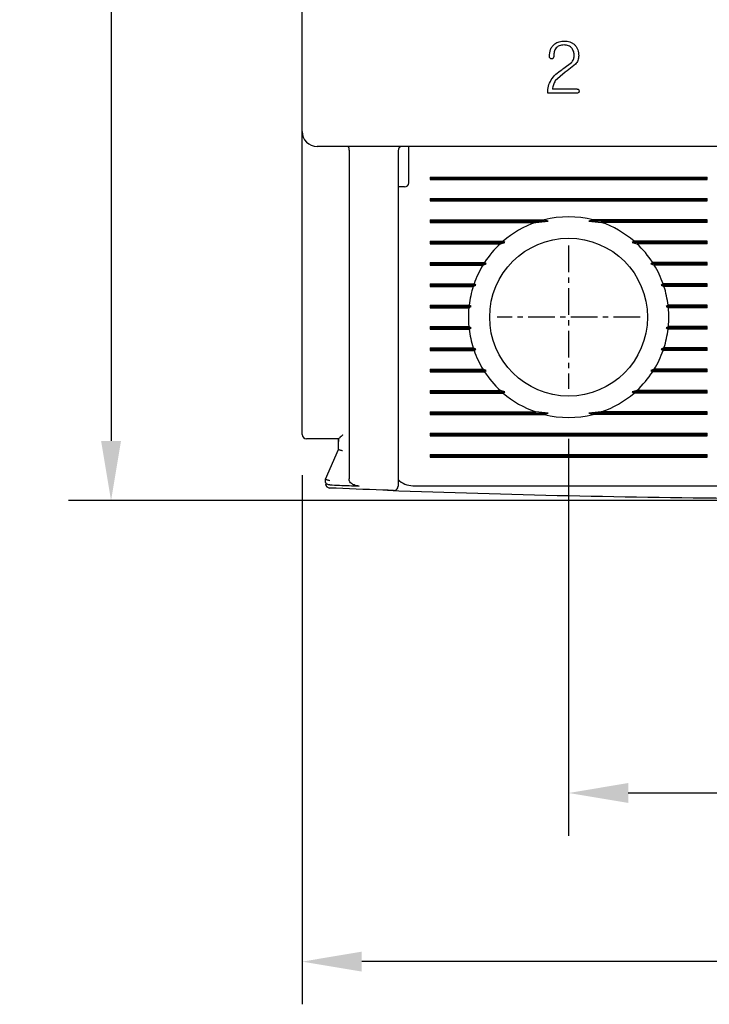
# Model space of a CAD drawing. Extents: x -6 to 988, y -5 to 692.
# Tile 4 of 24: x 251 to 283, y 454 to 500. Entities that reach past the tile are written whole.
import ezdxf

# ---------------------------------------------------------------- set-up
doc = ezdxf.new("R2010")
doc.units = 0
doc.header["$MEASUREMENT"] = 0
doc.linetypes.add('CENTER', pattern=[2, 1.25, -0.25, 0.25, -0.25])
doc.layers.get('0').update_dxf_attribs({"linetype": 'CONTINUOUS'})
doc.layers.add('cen', color=1, linetype='CENTER')
doc.layers.add('di', color=3, linetype='CONTINUOUS')
doc.styles.add('KIM', font='ROMANS.shx', dxfattribs={"height": 5, "bigfont": 'GSG1.shx'})
doc.styles.get("Standard").update_dxf_attribs({"font": 'romans.shx', "height": 2, "bigfont": 'hgs.shx'})
doc.dimstyles.new('STANDARD$0', dxfattribs={"dimtxt": 5, "dimasz": 5, "dimexe": 1, "dimexo": 2, "dimgap": 2, "dimtad": 1, "dimdec": 4, "dimzin": 12, "dimdsep": 46, "dimtxsty": 'KIM', "dimcen": -1, "dimdle": 0.1, "dimadec": 0, "dimazin": 0, "dimtfac": 1, "dimtdec": 4, "dimtmove": 0, "dimatfit": 3, "dimfxl": 0, "dimtolj": 1, "dimtzin": 0, "dimarcsym": 0})

# ---------------------------------------------------------------- blocks, each defined once
blk = doc.blocks.new('*D147')
at = {"layer": 'di'}
for p, q in [((263.978, 478.683), (263.978, 453.883)), ((313.978, 478.583), (313.978, 453.883)), ((311.178, 455.883), (266.778, 455.883))]:
    blk.add_line(p, q, dxfattribs=at)
for points in [[(266.778, 456.35), (266.778, 455.416), (263.978, 455.883)], [(311.178, 456.35), (311.178, 455.416), (313.978, 455.883)]]:
    blk.add_solid(points, dxfattribs=at)
at = {"layer": 'di', "insert": (288.979, 458.883), "char_height": 2, "attachment_point": 5}
blk.add_mtext('\\A1;50', dxfattribs=at)
blk = doc.blocks.new('*D148')
at = {"layer": 'di'}
for p, q in [((276.478, 480.383), (276.478, 461.785)), ((301.478, 480.383), (301.478, 461.785)), ((279.278, 463.785), (298.678, 463.785))]:
    blk.add_line(p, q, dxfattribs=at)
for points in [[(279.278, 464.252), (279.278, 463.318), (276.478, 463.785)], [(298.678, 464.252), (298.678, 463.318), (301.478, 463.785)]]:
    blk.add_solid(points, dxfattribs=at)
at = {"layer": 'di', "insert": (289.113, 466.785), "char_height": 2, "attachment_point": 5}
blk.add_mtext('\\A1;25', dxfattribs=at)
blk = doc.blocks.new('*D149')
at = {"layer": 'di'}
for p, q in [((262.778, 576.083), (253.016, 576.083)), ((255.016, 573.283), (255.016, 480.283)), ((286.978, 477.483), (253.016, 477.483))]:
    blk.add_line(p, q, dxfattribs=at)
for points in [[(254.549, 573.283), (255.483, 573.283), (255.016, 576.083)], [(254.549, 480.283), (255.483, 480.283), (255.016, 477.483)]]:
    blk.add_solid(points, dxfattribs=at)
at = {"layer": 'di', "insert": (252.016, 527.183), "char_height": 2, "attachment_point": 5, "rotation": 90}
blk.add_mtext('\\A1;98.5', dxfattribs=at)

msp = doc.modelspace()

# ---------------------------------------------------------------- linework, layer by layer
for p, q in [((263.978, 494.783), (263.978, 557.383)), ((276.259, 497.746), (276.613, 498.012)), ((276.803, 497.932), (276.41, 497.631)), ((276.322, 497.569), (275.854, 497.156)), ((276.883, 496.583), (275.502, 496.583)), ((276.886, 496.768), (275.718, 496.768)), ((263.978, 493.955), (263.978, 494.783)), ((263.978, 480.583), (263.978, 493.955)), ((313.278, 494.083), (264.678, 494.083)), ((266.178, 493.897), (266.178, 493.899)), ((266.178, 493.897), (266.178, 478.503)), ((268.478, 493.883), (268.478, 479.041)), ((268.978, 493.683), (268.978, 494.083)), ((268.978, 492.383), (268.978, 493.683)), ((269.978, 492.64), (282.978, 492.64)), ((269.978, 492.64), (269.978, 492.525)), ((269.978, 492.583), (282.978, 492.583)), ((269.978, 492.525), (282.978, 492.525)), ((282.978, 492.525), (282.978, 492.64)), ((268.778, 492.183), (268.478, 492.183)), ((269.978, 491.64), (282.978, 491.64)), ((269.978, 491.64), (269.978, 491.525)), ((269.978, 491.583), (282.978, 491.583)), ((269.978, 491.525), (282.978, 491.525)), ((282.978, 491.525), (282.978, 491.64)), ((269.978, 490.64), (275.331, 490.64)), ((269.978, 490.64), (269.978, 490.525)), ((269.978, 490.583), (275.525, 490.583)), ((269.978, 490.525), (274.943, 490.525)), ((274.943, 490.525), (275.525, 490.583)), ((275.525, 490.583), (275.331, 490.64)), ((277.626, 490.64), (277.432, 490.583)), ((277.432, 490.583), (278.013, 490.525)), ((282.978, 490.583), (277.432, 490.583)), ((282.978, 490.64), (277.626, 490.64)), ((282.978, 490.525), (278.013, 490.525)), ((282.978, 490.525), (282.978, 490.64)), ((269.978, 489.64), (273.407, 489.64)), ((269.978, 489.64), (269.978, 489.525)), ((269.978, 489.583), (273.493, 489.583)), ((269.978, 489.525), (273.278, 489.525)), ((273.278, 489.525), (273.493, 489.583)), ((273.493, 489.583), (273.407, 489.64)), ((279.55, 489.64), (279.463, 489.583)), ((279.463, 489.583), (279.679, 489.525)), ((282.978, 489.583), (279.463, 489.583)), ((282.978, 489.64), (279.55, 489.64)), ((282.978, 489.525), (279.679, 489.525)), ((282.978, 489.525), (282.978, 489.64)), ((269.978, 488.64), (272.535, 488.64)), ((269.978, 488.64), (269.978, 488.525)), ((272.617, 488.583), (272.535, 488.64)), ((280.422, 488.64), (280.34, 488.583)), ((282.978, 488.64), (280.422, 488.64)), ((282.978, 488.525), (282.978, 488.64)), ((269.978, 488.583), (272.617, 488.583)), ((269.978, 488.525), (272.463, 488.525)), ((272.463, 488.525), (272.617, 488.583)), ((280.34, 488.583), (280.494, 488.525)), ((282.978, 488.583), (280.34, 488.583)), ((282.978, 488.525), (280.494, 488.525)), ((269.978, 487.64), (272.044, 487.64)), ((269.978, 487.64), (269.978, 487.525)), ((269.978, 487.583), (272.13, 487.583)), ((269.978, 487.525), (272.005, 487.525)), ((272.005, 487.525), (272.13, 487.583)), ((272.13, 487.583), (272.044, 487.64)), ((280.913, 487.64), (280.827, 487.583)), ((280.827, 487.583), (280.952, 487.525)), ((282.978, 487.583), (280.827, 487.583)), ((282.978, 487.64), (280.913, 487.64)), ((282.978, 487.525), (280.952, 487.525)), ((282.978, 487.525), (282.978, 487.64)), ((269.978, 486.64), (271.812, 486.64)), ((269.978, 486.64), (269.978, 486.525)), ((269.978, 486.583), (271.906, 486.583)), ((269.978, 486.525), (271.799, 486.525)), ((271.799, 486.525), (271.906, 486.583)), ((271.906, 486.583), (271.812, 486.64)), ((281.145, 486.64), (281.051, 486.583)), ((281.051, 486.583), (281.158, 486.525)), ((282.978, 486.583), (281.051, 486.583)), ((282.978, 486.64), (281.145, 486.64)), ((282.978, 486.525), (281.158, 486.525)), ((282.978, 486.525), (282.978, 486.64)), ((269.978, 485.64), (271.799, 485.64)), ((269.978, 485.64), (269.978, 485.525)), ((269.978, 485.583), (271.906, 485.583)), ((269.978, 485.525), (271.812, 485.525)), ((271.906, 485.583), (271.799, 485.64)), ((271.812, 485.525), (271.906, 485.583)), ((281.158, 485.64), (281.051, 485.583)), ((281.051, 485.583), (281.145, 485.525)), ((282.978, 485.583), (281.051, 485.583)), ((282.978, 485.525), (281.145, 485.525)), ((282.978, 485.64), (281.158, 485.64)), ((282.978, 485.525), (282.978, 485.64)), ((269.978, 484.64), (272.005, 484.64)), ((269.978, 484.64), (269.978, 484.525)), ((269.978, 484.583), (272.13, 484.583)), ((269.978, 484.525), (272.044, 484.525)), ((272.13, 484.583), (272.005, 484.64)), ((272.044, 484.525), (272.13, 484.583)), ((280.952, 484.64), (280.827, 484.583)), ((280.827, 484.583), (280.913, 484.525)), ((282.978, 484.583), (280.827, 484.583)), ((282.978, 484.525), (280.913, 484.525)), ((282.978, 484.64), (280.952, 484.64)), ((282.978, 484.525), (282.978, 484.64)), ((269.978, 483.64), (272.463, 483.64)), ((269.978, 483.64), (269.978, 483.525)), ((269.978, 483.583), (272.617, 483.583)), ((269.978, 483.525), (272.535, 483.525)), ((272.617, 483.583), (272.463, 483.64)), ((272.535, 483.525), (272.617, 483.583)), ((280.494, 483.64), (280.34, 483.583)), ((280.34, 483.583), (280.422, 483.525)), ((282.978, 483.583), (280.34, 483.583)), ((282.978, 483.525), (280.422, 483.525)), ((282.978, 483.64), (280.494, 483.64)), ((282.978, 483.525), (282.978, 483.64)), ((269.978, 482.64), (273.278, 482.64)), ((269.978, 482.64), (269.978, 482.525)), ((273.493, 482.583), (273.278, 482.64)), ((279.679, 482.64), (279.463, 482.583)), ((282.978, 482.64), (279.679, 482.64)), ((282.978, 482.525), (282.978, 482.64)), ((269.978, 482.583), (273.493, 482.583)), ((269.978, 482.525), (273.407, 482.525)), ((273.407, 482.525), (273.493, 482.583)), ((279.463, 482.583), (279.55, 482.525)), ((282.978, 482.583), (279.463, 482.583)), ((282.978, 482.525), (279.55, 482.525)), ((269.978, 481.64), (274.943, 481.64)), ((269.978, 481.64), (269.978, 481.525)), ((269.978, 481.583), (275.525, 481.583)), ((269.978, 481.525), (275.331, 481.525)), ((275.525, 481.583), (274.943, 481.64)), ((275.331, 481.525), (275.525, 481.583)), ((278.013, 481.64), (277.432, 481.583)), ((277.432, 481.583), (277.626, 481.525)), ((282.978, 481.583), (277.432, 481.583)), ((282.978, 481.525), (277.626, 481.525)), ((282.978, 481.64), (278.013, 481.64)), ((282.978, 481.525), (282.978, 481.64)), ((265.68, 480.383), (264.678, 480.383)), ((265.678, 480.25), (265.678, 480.383)), ((269.978, 480.64), (282.978, 480.64)), ((269.978, 480.64), (269.978, 480.525)), ((269.978, 480.583), (282.978, 480.583)), ((269.978, 480.525), (282.978, 480.525)), ((282.978, 480.525), (282.978, 480.64)), ((265.078, 478.483), (265.678, 479.883)), ((265.678, 479.882), (265.678, 480.25)), ((265.678, 479.883), (265.678, 479.882)), ((269.978, 479.64), (282.978, 479.64)), ((269.978, 479.64), (269.978, 479.525)), ((269.978, 479.583), (282.978, 479.583)), ((269.978, 479.525), (282.978, 479.525)), ((282.978, 479.525), (282.978, 479.64)), ((265.078, 478.482), (265.078, 478.483)), ((265.078, 478.355), (265.078, 478.482)), ((265.278, 478.224), (265.272, 478.224)), ((269.178, 478.183), (283.778, 478.183))]:
    msp.add_line(p, q)
at = {"flags": 128}
for points in [[(276.155, 497.675), (276.213, 497.715), (276.259, 497.746)], [(276.41, 497.631), (276.361, 497.597), (276.322, 497.569)]]:
    msp.add_lwpolyline(points, dxfattribs=at)
msp.add_circle((276.478, 486.083), 3.7)
for centre, radius, start, end in [((264.678, 494.783), 0.7, 180, 270), ((268.678, 493.883), 0.2, 90, 180), ((268.778, 492.383), 0.2, 270, 0), ((276.478, 486.083), 4.7, 109.0625, 130.8026), ((276.478, 486.083), 4.7, 75.8668, 104.1332), ((276.478, 486.083), 4.7, 49.1974, 70.9375), ((276.478, 486.083), 4.7, 132.9123, 147.0301), ((276.478, 486.083), 4.7, 32.9699, 47.0877), ((276.478, 486.083), 4.7, 148.6925, 160.6442), ((276.478, 486.083), 4.7, 19.3558, 31.3075), ((276.478, 486.083), 4.7, 162.1296, 173.1848), ((276.478, 486.083), 4.7, 6.8152, 17.8704), ((276.478, 486.083), 4.7, 174.6005, 185.3995), ((276.478, 486.083), 4.7, 354.6005, 5.3995), ((276.478, 486.083), 4.7, 186.8152, 197.8704), ((276.478, 486.083), 4.7, 342.1296, 353.1848), ((276.478, 486.083), 4.7, 199.3558, 211.3075), ((276.478, 486.083), 4.7, 328.6925, 340.6442), ((276.478, 486.083), 4.7, 212.9699, 227.0877), ((276.478, 486.083), 4.7, 312.9123, 327.0301), ((276.478, 486.083), 4.7, 229.1974, 250.9375), ((276.478, 486.083), 4.7, 289.0625, 310.8026), ((276.478, 486.083), 4.7, 255.8668, 284.1332), ((264.178, 480.583), 0.2, 180, 270), ((269.178, 479.183), 1, 225.4794, 270), ((265.278, 478.275), 0.2, 180, 267.6223), ((268.278, 478.158), 0.2, 267.9234, 0), ((288.978, 1049.043), 571.46, 267.89402, 269.59895)]:
    msp.add_arc(centre, radius, start, end)
for points, knots in [([(275.578, 498.296), (275.586, 498.408), (275.597, 498.575), (275.701, 498.775), (275.784, 498.85), (275.825, 498.887)], [0, 0, 0, 0, 0.500313, 0.749417, 1, 1, 1, 1]), ([(275.825, 498.887), (275.895, 498.928), (276.034, 499.009), (276.196, 499.017), (276.277, 499.021)], [0, 0, 0, 0, 0.4992232, 1, 1, 1, 1]), ([(276.266, 498.836), (276.188, 498.831), (276.071, 498.823), (275.931, 498.746), (275.883, 498.685), (275.859, 498.653)], [0, 0, 0, 0, 0.498802, 0.748162, 1, 1, 1, 1]), ([(276.641, 498.678), (276.617, 498.704), (276.57, 498.756), (276.443, 498.823), (276.337, 498.831), (276.266, 498.836)], [0, 0, 0, 0, 0.250037, 0.500001, 1, 1, 1, 1]), ([(276.277, 499.021), (276.365, 499.014), (276.497, 499.005), (276.659, 498.931), (276.727, 498.875), (276.761, 498.846)], [0, 0, 0, 0, 0.499158, 0.74819, 1, 1, 1, 1]), ([(276.761, 498.846), (276.792, 498.811), (276.854, 498.74), (276.936, 498.567), (276.946, 498.424), (276.953, 498.329)], [0, 0, 0, 0, 0.250138, 0.499513, 1, 1, 1, 1]), ([(275.607, 498.21), (275.598, 498.223), (275.58, 498.249), (275.579, 498.28), (275.578, 498.296)], [0, 0, 0, 0, 0.4992242, 1, 1, 1, 1]), ([(275.859, 498.653), (275.833, 498.595), (275.782, 498.477), (275.78, 498.349), (275.779, 498.285)], [0, 0, 0, 0, 0.498971, 1, 1, 1, 1]), ([(276.613, 498.012), (276.649, 498.058), (276.722, 498.15), (276.732, 498.267), (276.736, 498.325)], [0, 0, 0, 0, 0.500103, 1, 1, 1, 1]), ([(276.736, 498.325), (276.735, 498.388), (276.731, 498.513), (276.67, 498.623), (276.641, 498.678)], [0, 0, 0, 0, 0.5033499, 1, 1, 1, 1]), ([(276.953, 498.329), (276.947, 498.256), (276.935, 498.109), (276.847, 497.991), (276.803, 497.932)], [0, 0, 0, 0, 0.5001451, 1, 1, 1, 1]), ([(275.679, 498.188), (275.666, 498.188), (275.64, 498.188), (275.618, 498.203), (275.607, 498.21)], [0, 0, 0, 0, 0.501176, 1, 1, 1, 1]), ([(275.747, 498.213), (275.737, 498.205), (275.716, 498.191), (275.691, 498.189), (275.679, 498.188)], [0, 0, 0, 0, 0.499634, 1, 1, 1, 1]), ([(275.779, 498.285), (275.778, 498.278), (275.777, 498.265), (275.769, 498.239), (275.756, 498.223), (275.747, 498.213)], [0, 0, 0, 0, 0.250161, 0.499197, 1, 1, 1, 1]), ([(275.658, 497.2), (275.727, 497.293), (275.867, 497.479), (276.059, 497.61), (276.155, 497.675)], [0, 0, 0, 0, 0.499941, 1, 1, 1, 1]), ([(275.502, 496.583), (275.505, 496.692), (275.513, 496.909), (275.609, 497.103), (275.658, 497.2)], [0, 0, 0, 0, 0.5018401, 1, 1, 1, 1]), ([(275.854, 497.156), (275.82, 497.095), (275.752, 496.974), (275.729, 496.837), (275.718, 496.768)], [0, 0, 0, 0, 0.5000673, 1, 1, 1, 1]), ([(276.968, 496.677), (276.967, 496.665), (276.966, 496.646), (276.959, 496.623), (276.949, 496.608), (276.936, 496.595), (276.914, 496.585), (276.895, 496.583), (276.883, 496.583)], [0, 0, 0, 0, 0.24958, 0.374508, 0.499471, 0.624473, 0.749875, 1, 1, 1, 1]), ([(276.886, 496.768), (276.892, 496.768), (276.904, 496.767), (276.921, 496.763), (276.937, 496.755), (276.95, 496.744), (276.959, 496.728), (276.967, 496.706), (276.967, 496.688), (276.968, 496.677)], [0, 0, 0, 0, 0.124954, 0.24914, 0.374578, 0.499513, 0.624454, 0.749729, 1, 1, 1, 1]), ([(266.125, 494.083), (266.125, 494.083), (266.128, 494.083), (266.137, 494.079), (266.151, 494.061), (266.165, 494.02), (266.175, 493.964), (266.177, 493.921), (266.178, 493.899)], [0, 0, 0, 0, 0.013216, 0.11534, 0.344004, 0.565228, 0.782542, 1, 1, 1, 1]), ([(264.678, 480.383), (264.623, 480.383), (264.511, 480.383), (264.361, 480.383), (264.248, 480.383), (264.187, 480.383), (264.181, 480.383), (264.178, 480.383)], [0, 0, 0, 0, 0.212948, 0.425873, 0.63942, 0.854292, 1, 1, 1, 1]), ([(265.68, 480.383), (265.679, 480.338), (265.678, 480.293), (265.678, 480.25), (265.678, 480.25)], [0, 0, 0, 0, 0.989536, 1, 1, 1, 1]), ([(265.878, 480.56), (265.878, 480.559), (265.869, 480.55), (265.832, 480.514), (265.776, 480.46), (265.723, 480.413), (265.691, 480.388), (265.684, 480.384), (265.68, 480.383)], [0, 0, 0, 0, 0.0079014, 0.1063268, 0.4369502, 0.6799018, 0.8394011, 1, 1, 1, 1]), ([(265.878, 479.818), (265.877, 479.819), (265.861, 479.822), (265.823, 479.83), (265.768, 479.844), (265.718, 479.86), (265.685, 479.873), (265.681, 479.879), (265.678, 479.882)], [0, 0, 0, 0, 0.014302, 0.155274, 0.370411, 0.581504, 0.790723, 1, 1, 1, 1]), ([(268.478, 479.041), (268.478, 479.007), (268.478, 478.862), (268.478, 478.617), (268.478, 478.363), (268.478, 478.191), (268.478, 478.169), (268.478, 478.158)], [0, 0, 0, 0, 0.071852, 0.304046, 0.536091, 0.768042, 1, 1, 1, 1]), ([(265.278, 478.418), (265.277, 478.418), (265.261, 478.421), (265.223, 478.43), (265.168, 478.444), (265.118, 478.459), (265.085, 478.473), (265.081, 478.479), (265.078, 478.482)], [0, 0, 0, 0, 0.014307, 0.155251, 0.370395, 0.581489, 0.790705, 1, 1, 1, 1]), ([(266.657, 478.168), (266.574, 478.178), (266.445, 478.193), (266.299, 478.274), (266.221, 478.353), (266.184, 478.432), (266.18, 478.482), (266.178, 478.503)], [0, 0, 0, 0, 0.386445, 0.598057, 0.767357, 0.903062, 1, 1, 1, 1]), ([(265.272, 478.224), (265.251, 478.226), (265.21, 478.229), (265.155, 478.248), (265.112, 478.277), (265.085, 478.314), (265.079, 478.341), (265.078, 478.355), (265.078, 478.355)], [0, 0, 0, 0, 0.188743, 0.377163, 0.574275, 0.792592, 0.990743, 1, 1, 1, 1]), ([(268.271, 477.958), (268.1, 477.964), (267.099, 478.001), (266.099, 478.041), (265.27, 478.075)], [0, 0, 0, 0, 0.171439, 1, 1, 1, 1]), ([(265.278, 478.224), (265.578, 478.211), (266.038, 478.192), (266.497, 478.174), (266.657, 478.168)], [0, 0, 0, 0, 0.6529767, 1, 1, 1, 1])]:
    msp.add_open_spline(points, degree=3, knots=knots)
at = {"layer": 'cen'}
for p, q in [((276.478, 489.438), (276.478, 482.728)), ((279.833, 486.083), (273.124, 486.083))]:
    msp.add_line(p, q, dxfattribs=at)

# ---------------------------------------------------------------- dimensions: what is measured, and where the dimension line sits
at = {"layer": 'di'}
dim = msp.add_linear_dim(base=(255.016, 477.483), p1=(264.778, 576.083), p2=(288.978, 477.483), angle=90, text='98.5', dimstyle='STANDARD$0', override={"dimtxt": 3, "dimasz": 2.8, "dimexe": 2, "dimdec": 2, "dimzin": 8, "dimtxsty": 'Standard', "dimcen": 0, "dimclrd": 256, "dimclre": 256, "dimclrt": 256, "dimadec": 2, "dimazin": 2, "dimtfac": 0.6, "dimtdec": 2, "dimtzin": 8, "dimlwd": 65535, "dimlwe": 65535, "dimarcsym": 1}, dxfattribs=at)
dim.commit()
dim.dimension.update_dxf_attribs({"geometry": '*D149', "text_midpoint": (255.016, 527.183), "dimtype": 160})
for base, p1, p2, picture, middle in [((301.478, 463.785), (276.478, 482.383), (301.478, 482.383), '*D148', (289.113, 463.785)), ((263.978, 455.883), (313.978, 480.583), (263.978, 480.683), '*D147', (288.979, 455.883))]:
    dim = msp.add_linear_dim(base=base, p1=p1, p2=p2, dimstyle='STANDARD$0', override={"dimtxt": 3, "dimasz": 2.8, "dimexe": 2, "dimdec": 2, "dimzin": 8, "dimtxsty": 'Standard', "dimcen": 0, "dimclrd": 256, "dimclre": 256, "dimclrt": 256, "dimadec": 2, "dimazin": 2, "dimtfac": 0.6, "dimtdec": 2, "dimtzin": 8, "dimlwd": 65535, "dimlwe": 65535, "dimarcsym": 1}, dxfattribs=at)
    dim.commit()
    dim.dimension.update_dxf_attribs({"geometry": picture, "text_midpoint": middle, "dimtype": 160})

doc.saveas('drawing.dxf')
